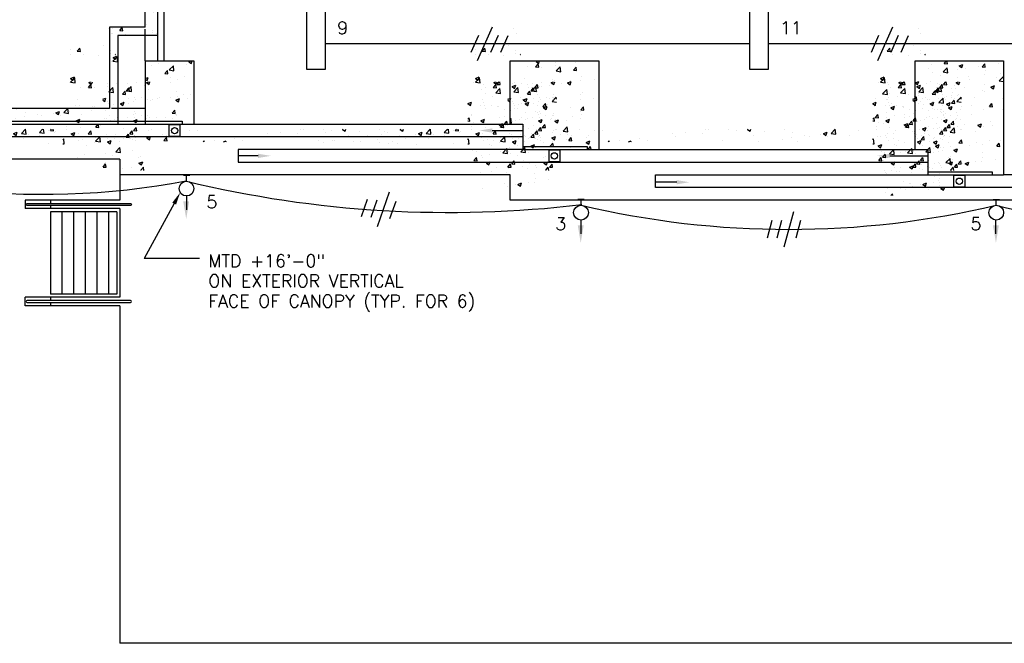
# Model space of a CAD drawing. Extents: x -210 to 4628, y -2287 to 14168.
# Tile 4 of 33: x 654 to 1587, y 890 to 1481. Entities that reach past the tile are written whole.
import ezdxf

# ---------------------------------------------------------------- set-up
doc = ezdxf.new("R2010")
doc.units = 0
for name, pattern in [('DASHED', [0]), ('HIDDEN', [0]), ('HIDDEN2', [0])]:
    doc.linetypes.add(name, pattern=pattern)
doc.layers.get('0').update_dxf_attribs({"linetype": 'CONTINUOUS'})
for name, color, linetype in [('E1', 4, 'CONTINUOUS'), ('E2', 2, 'CONTINUOUS'), ('S1', 4, 'CONTINUOUS'), ('S6', 1, 'CONTINUOUS')]:
    doc.layers.add(name, color=color, linetype=linetype)
doc.styles.get("Standard").update_dxf_attribs({"font": 'SIMPLEX.SHX'})

# ---------------------------------------------------------------- blocks, each defined once
blk = doc.blocks.new('*X')
at = {"color": 0}
for p, q in [((784.3, 1287.27), (784.3, 1287.27)), ((786.46, 1282.96), (786.46, 1282.96)), ((779.43, 1271.89), (779.43, 1271.89)), ((747.85, 1267.73), (747.85, 1267.73)), ((747.87, 1262.85), (747.87, 1262.85)), ((754.41, 1266.09), (756.82, 1268.97)), ((754.41, 1266.09), (757.4, 1265.83)), ((757.4, 1265.83), (756.82, 1268.96)), ((759.88, 1262.56), (759.88, 1262.56)), ((774.56, 1261.73), (774.56, 1261.73)), ((785.79, 1263.83), (785.79, 1263.83)), ((785.85, 1266.31), (785.85, 1266.31)), ((790.27, 1262.96), (790.69, 1263.46)), ((790.27, 1262.96), (790.69, 1262.92)), ((746.56, 1236.32), (746.56, 1236.32)), ((748.06, 1236.87), (751.95, 1240.93)), ((748.06, 1236.87), (752.51, 1236.18)), ((748.07, 1240.36), (751.57, 1241.71)), ((748.07, 1240.36), (750.56, 1238.69)), ((750.56, 1238.69), (751.57, 1241.71)), ((752.51, 1236.18), (751.96, 1240.93)), ((784.57, 1236.59), (784.57, 1236.59)), ((784.64, 1233.02), (784.64, 1233.02)), ((791.3, 1235.18), (791.3, 1235.18)), ((801.42, 1228.6), (805.32, 1232.66)), ((805.87, 1227.91), (805.32, 1232.66)), ((810.31, 1236.54), (810.31, 1236.54)), ((818, 1234.05), (818, 1234.05)), ((819.93, 1236.36), (822.08, 1237.19)), ((819.93, 1236.36), (822.42, 1234.68)), ((822.42, 1234.68), (823.26, 1237.19)), ((1148.9, 1231.58), (1151.32, 1234.45)), ((1149.37, 1236.47), (1151.24, 1237.19)), ((1149.37, 1236.47), (1151.85, 1234.79)), ((1151.89, 1231.32), (1151.32, 1234.45)), ((1151.85, 1234.79), (1152.66, 1237.19)), ((1167.3, 1235.44), (1167.3, 1235.44)), ((1167.4, 1233.02), (1167.4, 1233.02)), ((1186.33, 1235.52), (1186.33, 1235.52)), ((1523.98, 1234.11), (1523.98, 1234.11)), ((1536.46, 1234.68), (1538.57, 1237.19)), ((1536.46, 1234.68), (1539.45, 1234.41)), ((1539.45, 1234.41), (1538.94, 1237.19)), ((1550.66, 1232.57), (1554.16, 1233.92)), ((1553.15, 1230.89), (1554.16, 1233.92)), ((1572.32, 1231.54), (1574.73, 1234.41)), ((1575.31, 1231.27), (1574.73, 1234.41)), ((1588.09, 1234.44), (1588.09, 1234.44)), ((1906.64, 1236.52), (1906.64, 1236.52)), ((1959.88, 1234.63), (1962.02, 1237.19)), ((1959.88, 1234.63), (1962.87, 1234.37)), ((1962.87, 1234.37), (1962.35, 1237.19)), ((797.21, 1225.35), (799.62, 1228.22)), ((797.21, 1225.35), (800.2, 1225.08)), ((800.2, 1225.08), (799.62, 1228.22)), ((801.42, 1228.6), (805.87, 1227.91)), ((1141.33, 1231.69), (1141.33, 1231.69)), ((1148.9, 1231.58), (1151.89, 1231.32)), ((1154.88, 1231.38), (1154.88, 1231.38)), ((1168.33, 1227.65), (1172.22, 1231.71)), ((1168.33, 1227.65), (1172.77, 1226.96)), ((1172.78, 1226.96), (1172.22, 1231.71)), ((1184.77, 1228.44), (1187.18, 1231.31)), ((1184.77, 1228.44), (1187.76, 1228.18)), ((1187.76, 1228.18), (1187.18, 1231.31)), ((1521.91, 1230.15), (1521.91, 1230.15)), ((1525.06, 1226.14), (1525.06, 1226.14)), ((1532.45, 1223.43), (1532.45, 1223.43)), ((1535.23, 1226.7), (1539.13, 1230.76)), ((1535.23, 1226.7), (1539.68, 1226.01)), ((1539.68, 1226.01), (1539.13, 1230.76)), ((1548.6, 1229.02), (1548.6, 1229.02)), ((1550.66, 1232.57), (1553.15, 1230.9)), ((1556.64, 1230.3), (1556.64, 1230.3)), ((1569.15, 1231.95), (1569.15, 1231.95)), ((1572.32, 1231.54), (1575.31, 1231.28)), ((1575.02, 1224.73), (1575.02, 1224.73)), ((1575.29, 1227.89), (1575.29, 1227.89)), ((1589.82, 1225.01), (1589.82, 1225.01)), ((1902.14, 1225.75), (1906.03, 1229.81)), ((1902.14, 1225.75), (1906.59, 1225.06)), ((1906.59, 1225.06), (1906.03, 1229.81)), ((1926.82, 1225.07), (1926.82, 1225.07)), ((1932, 1223.63), (1932, 1223.63)), ((1951.95, 1228.68), (1955.45, 1230.02)), ((1951.95, 1228.68), (1954.44, 1227)), ((1954.44, 1227), (1955.46, 1230.02)), ((1957.68, 1227.15), (1957.68, 1227.15)), ((1958.39, 1229.23), (1958.39, 1229.23)), ((1968.75, 1226.76), (1968.75, 1226.76)), ((1970.91, 1230.88), (1970.91, 1230.88)), ((752.48, 1214.38), (752.48, 1214.38)), ((778.69, 1220.53), (781.42, 1221.58)), ((778.69, 1219.71), (780.41, 1218.56)), ((780.41, 1218.55), (781.42, 1221.58)), ((784.03, 1216.38), (784.03, 1216.38)), ((802.82, 1216.49), (802.82, 1216.49)), ((803, 1221.03), (803, 1221.03)), ((809.7, 1219.9), (809.7, 1219.9)), ((815.52, 1222.68), (815.52, 1222.68)), ((1138.29, 1220.52), (1138.29, 1220.52)), ((1140.72, 1215.05), (1140.72, 1215.05)), ((1164.98, 1219.39), (1164.98, 1219.39)), ((1166.69, 1218.79), (1166.69, 1218.79)), ((1173.18, 1215.8), (1173.18, 1215.8)), ((1179.21, 1216.34), (1182.71, 1217.68)), ((1179.21, 1216.34), (1181.7, 1214.66)), ((1181.7, 1214.66), (1182.71, 1217.68)), ((1181.74, 1218.25), (1181.74, 1218.25)), ((1191.67, 1218.27), (1191.67, 1218.27)), ((1192.36, 1222.31), (1192.36, 1222.31)), ((1204.76, 1219.95), (1204.76, 1219.95)), ((1508.69, 1216.46), (1512.15, 1217.79)), ((1508.69, 1216.42), (1511.14, 1214.77)), ((1511.14, 1214.77), (1512.15, 1217.79)), ((1523.38, 1217.46), (1523.38, 1217.46)), ((1531.5, 1215), (1531.5, 1215)), ((1549.35, 1221.21), (1549.35, 1221.21)), ((1559.15, 1222.3), (1559.15, 1222.3)), ((1560.66, 1220), (1560.66, 1220)), ((1574.94, 1214.72), (1574.94, 1214.72)), ((1585.84, 1221.18), (1585.84, 1221.18)), ((1588.59, 1218.42), (1592.49, 1222.48)), ((1588.59, 1218.42), (1592.69, 1217.79)), ((1592.69, 1220.73), (1592.49, 1222.48)), ((1895.36, 1220.93), (1895.36, 1220.93)), ((1895.59, 1214.36), (1895.59, 1214.36)), ((1906.04, 1219.88), (1906.04, 1219.88)), ((1907.88, 1222.58), (1907.88, 1222.58)), ((1910.43, 1216.75), (1910.43, 1216.75)), ((1939.59, 1221.76), (1939.59, 1221.76)), ((1955.5, 1217.47), (1959.39, 1221.53)), ((1955.5, 1217.47), (1959.95, 1216.78)), ((1959.95, 1216.78), (1959.4, 1221.53)), ((781.57, 1209.63), (781.57, 1209.63)), ((808.26, 1208.5), (808.26, 1208.5)), ((814.8, 1205.52), (814.8, 1205.52)), ((821.3, 1205.45), (821.3, 1205.45)), ((1141.72, 1211.66), (1141.72, 1211.66)), ((1152.58, 1213.24), (1152.58, 1213.24)), ((1154.24, 1213.3), (1154.24, 1213.3)), ((1191.75, 1205.67), (1191.75, 1205.67)), ((1193.72, 1207.27), (1193.72, 1207.27)), ((1511.9, 1206.42), (1511.9, 1206.42)), ((1511.96, 1204.73), (1511.96, 1204.73)), ((1543.48, 1210.58), (1543.48, 1210.58)), ((1556, 1212.23), (1556, 1212.23)), ((1572.64, 1209.02), (1572.64, 1209.02)), ((1574.41, 1208.09), (1574.41, 1208.09)), ((1580.51, 1212.44), (1584.01, 1213.79)), ((1580.51, 1212.44), (1582.99, 1210.76)), ((1582.99, 1210.76), (1584.01, 1213.79)), ((1895.09, 1203.3), (1897.5, 1206.17)), ((1898.08, 1203.04), (1897.5, 1206.17)), ((1906.13, 1207.64), (1906.13, 1207.64)), ((1909.94, 1212.55), (1913.44, 1213.9)), ((1909.94, 1212.55), (1912.43, 1210.87)), ((1912.43, 1210.87), (1913.44, 1213.89)), ((1913.66, 1205.35), (1913.66, 1205.35)), ((1922.28, 1213.23), (1922.28, 1213.23)), ((1922.41, 1205.77), (1922.41, 1205.77)), ((1931.4, 1206.98), (1931.4, 1206.98)), ((1932.82, 1206.52), (1932.82, 1206.52)), ((1945.24, 1209.51), (1945.24, 1209.51)), ((1948.97, 1212.1), (1948.97, 1212.1)), ((1951.57, 1210.78), (1951.57, 1210.78)), ((1957.07, 1210.5), (1957.07, 1210.5)), ((1957.76, 1211.16), (1957.76, 1211.16)), ((1959.51, 1205.39), (1959.51, 1205.39)), ((1975.66, 1210.98), (1975.66, 1210.98)), ((1976.69, 1213.65), (1976.69, 1213.65)), ((783.42, 1199.73), (783.42, 1199.73)), ((785.64, 1200.51), (785.64, 1200.51)), ((789.85, 1201.31), (789.85, 1201.31)), ((792.11, 1202.92), (792.11, 1202.92)), ((802.36, 1202.96), (802.36, 1202.96)), ((807.76, 1200.1), (811.26, 1201.45)), ((807.76, 1200.1), (810.25, 1198.42)), ((809.09, 1203.25), (809.09, 1203.25)), ((810.25, 1198.42), (811.27, 1201.45)), ((818.8, 1201.79), (818.8, 1201.79)), ((1135.4, 1197.26), (1135.4, 1197.26)), ((1137.2, 1200.21), (1140.7, 1201.56)), ((1137.2, 1200.21), (1139.69, 1198.53)), ((1139.69, 1198.53), (1140.7, 1201.55)), ((1140.11, 1198.4), (1140.11, 1198.4)), ((1155.84, 1193.97), (1158.25, 1196.84)), ((1158.83, 1193.71), (1158.25, 1196.84)), ((1160.02, 1196.08), (1160.02, 1196.08)), ((1164.56, 1202.26), (1164.56, 1202.26)), ((1166.08, 1202.15), (1166.08, 1202.15)), ((1191.6, 1200.23), (1191.6, 1200.23)), ((1204.12, 1201.88), (1204.12, 1201.88)), ((1508.69, 1201.58), (1509.95, 1203.08)), ((1508.69, 1200.1), (1510.52, 1199.94)), ((1510.52, 1199.94), (1509.95, 1203.07)), ((1514.33, 1199.01), (1514.33, 1199.01)), ((1522.77, 1200.82), (1522.77, 1200.82)), ((1538.49, 1196.32), (1542, 1197.66)), ((1538.49, 1196.32), (1540.98, 1194.64)), ((1538.66, 1203.61), (1538.66, 1203.61)), ((1540.98, 1194.64), (1542, 1197.66)), ((1543.4, 1197.07), (1545.81, 1199.94)), ((1543.4, 1197.07), (1546.39, 1196.8)), ((1543.49, 1204.02), (1543.49, 1204.02)), ((1546.39, 1196.8), (1545.81, 1199.94)), ((1548.74, 1204.57), (1548.74, 1204.57)), ((1565.35, 1202.48), (1565.35, 1202.48)), ((1579.26, 1193.93), (1581.67, 1196.8)), ((1582.25, 1193.67), (1581.67, 1196.8)), ((1592.04, 1201.35), (1592.04, 1201.35)), ((1893.25, 1200.77), (1893.25, 1200.77)), ((1894.73, 1202.86), (1894.73, 1202.86)), ((1895.09, 1203.3), (1898.08, 1203.04)), ((1905.43, 1203.24), (1905.43, 1203.24)), ((1930.95, 1200.16), (1933.36, 1203.03)), ((1930.95, 1200.16), (1933.94, 1199.9)), ((1933.94, 1199.9), (1933.36, 1203.03)), ((1966.82, 1197.02), (1969.23, 1199.9)), ((1966.82, 1197.02), (1969.81, 1196.76)), ((1969.81, 1196.76), (1969.23, 1199.89)), ((221.61, 1189.27), (221.61, 1189.27)), ((274.54, 1187.43), (274.54, 1187.43)), ((278.1, 1189.71), (278.1, 1189.71)), ((292.6, 1191.88), (293.41, 1192.19)), ((292.6, 1191.88), (295.09, 1190.2)), ((293.48, 1189.93), (293.48, 1189.93)), ((295.09, 1190.2), (295.76, 1192.19)), ((323.87, 1186.84), (323.87, 1186.84)), ((334.42, 1189.12), (337.37, 1192.19)), ((334.42, 1189.12), (338.87, 1188.43)), ((338.87, 1188.43), (338.43, 1192.19)), ((344.87, 1190.92), (345.94, 1192.19)), ((344.87, 1190.92), (347.86, 1190.65)), ((347.86, 1190.65), (347.58, 1192.19)), ((348.4, 1188.75), (348.4, 1188.75)), ((349.54, 1190.36), (349.54, 1190.36)), ((364.46, 1187.87), (367.96, 1189.21)), ((364.46, 1187.87), (366.95, 1186.19)), ((366.95, 1186.19), (367.96, 1189.21)), ((380.73, 1187.78), (383.14, 1190.65)), ((380.73, 1187.78), (383.72, 1187.52)), ((383.72, 1187.52), (383.14, 1190.65)), ((406.39, 1186.8), (406.39, 1186.8)), ((416.59, 1184.64), (419, 1187.51)), ((419.58, 1184.38), (419.01, 1187.51)), ((437.97, 1190.96), (437.97, 1190.96)), ((451.08, 1187.39), (451.08, 1187.39)), ((454.97, 1186.26), (454.97, 1186.26)), ((477.05, 1191.14), (477.05, 1191.14)), ((484.13, 1191.27), (484.13, 1191.27)), ((550.87, 1187.84), (550.87, 1187.84)), ((563.39, 1189.48), (563.39, 1189.48)), ((579.01, 1188.49), (579.01, 1188.49)), ((582.33, 1191.98), (582.33, 1191.98)), ((584.78, 1192.11), (584.78, 1192.11)), ((604.27, 1191.69), (604.27, 1191.69)), ((611.47, 1190.98), (611.47, 1190.98)), ((622.04, 1191.98), (622.57, 1192.19)), ((622.04, 1191.98), (624.53, 1190.31)), ((624.53, 1190.31), (625.16, 1192.19)), ((627.86, 1186.46), (627.86, 1186.46)), ((638.16, 1189.86), (638.16, 1189.86)), ((657.02, 1191.47), (657.02, 1191.47)), ((664.86, 1188.73), (664.86, 1188.73)), ((676.3, 1186.36), (676.3, 1186.36)), ((691.55, 1187.6), (691.55, 1187.6)), ((693.9, 1187.98), (697.4, 1189.32)), ((693.9, 1187.98), (696.38, 1186.3)), ((695.24, 1188.85), (695.24, 1188.85)), ((696.38, 1186.3), (697.4, 1189.32)), ((701.33, 1188.17), (705.18, 1192.19)), ((701.33, 1188.17), (705.77, 1187.48)), ((705.77, 1187.48), (705.23, 1192.19)), ((706.52, 1189.26), (706.52, 1189.26)), ((718.24, 1186.47), (718.24, 1186.47)), ((727.32, 1190.5), (727.32, 1190.5)), ((804.15, 1187.74), (806.56, 1190.61)), ((804.15, 1187.74), (807.14, 1187.47)), ((807.14, 1187.47), (806.56, 1190.61)), ((808.48, 1186.61), (808.48, 1186.61)), ((1128.55, 1194.97), (1128.55, 1194.97)), ((1128.57, 1191.94), (1128.57, 1191.94)), ((1139.09, 1188.26), (1139.09, 1188.26)), ((1141.09, 1193.58), (1141.09, 1193.58)), ((1155.24, 1193.84), (1155.24, 1193.84)), ((1155.84, 1193.97), (1158.83, 1193.71)), ((1165.79, 1187.13), (1165.79, 1187.13)), ((1181.93, 1192.72), (1181.93, 1192.72)), ((1191.14, 1189.03), (1191.14, 1189.03)), ((1191.71, 1190.83), (1194.12, 1193.7)), ((1191.71, 1190.83), (1194.69, 1190.57)), ((1192.48, 1186), (1192.48, 1186)), ((1194.7, 1190.57), (1194.12, 1193.7)), ((1208.63, 1191.59), (1208.63, 1191.59)), ((1530.33, 1190.86), (1530.33, 1190.86)), ((1542.85, 1192.51), (1542.85, 1192.51)), ((1548.13, 1187.92), (1548.13, 1187.92)), ((1561.78, 1195), (1561.78, 1195)), ((1562.58, 1186.52), (1562.58, 1186.52)), ((1573.8, 1191.44), (1573.8, 1191.44)), ((1579.26, 1193.93), (1582.25, 1193.67)), ((1591.74, 1191.53), (1591.74, 1191.53)), ((1904.82, 1186.59), (1904.82, 1186.59)), ((1912.33, 1187.82), (1912.33, 1187.82)), ((1930.79, 1190.34), (1930.79, 1190.34)), ((1932.09, 1189.79), (1932.09, 1189.79)), ((1939.02, 1186.69), (1939.02, 1186.69)), ((1939.79, 1192.42), (1943.29, 1193.76)), ((1939.79, 1192.42), (1942.27, 1190.74)), ((1941.5, 1188.27), (1941.5, 1188.27)), ((1942.28, 1190.74), (1943.29, 1193.76)), ((1944.6, 1191.43), (1944.6, 1191.43)), ((1956.46, 1193.86), (1956.46, 1193.86)), ((1963.54, 1193.93), (1963.54, 1193.93)), ((1970.66, 1193.28), (1970.66, 1193.28)), ((219.78, 1179.7), (219.78, 1179.7)), ((228.06, 1181.22), (228.06, 1181.22)), ((230.45, 1181.63), (230.45, 1181.63)), ((248.94, 1184.71), (248.94, 1184.71)), ((254.75, 1180.09), (254.75, 1180.09)), ((262.03, 1185.79), (262.03, 1185.79)), ((272.64, 1179.89), (272.64, 1179.89)), ((281.44, 1178.97), (281.44, 1178.97)), ((290.08, 1178.74), (290.08, 1178.74)), ((297.9, 1183.1), (297.9, 1183.1)), ((308.13, 1177.84), (308.13, 1177.84)), ((319.24, 1183.74), (319.24, 1183.74)), ((343.36, 1178.5), (343.36, 1178.5)), ((374.93, 1182.66), (374.93, 1182.66)), ((387.45, 1184.31), (387.45, 1184.31)), ((387.78, 1180.84), (391.68, 1184.9)), ((387.78, 1180.84), (392.23, 1180.15)), ((392.23, 1180.15), (391.68, 1184.9)), ((400.15, 1180.67), (400.15, 1180.67)), ((416.59, 1184.64), (419.58, 1184.38)), ((425.81, 1181.26), (425.81, 1181.26)), ((425.83, 1184.19), (425.83, 1184.19)), ((436.32, 1183.87), (439.82, 1185.21)), ((436.32, 1183.87), (438.8, 1182.19)), ((438.8, 1182.19), (439.82, 1185.21)), ((452.46, 1181.5), (454.87, 1184.38)), ((452.46, 1181.5), (455.45, 1181.24)), ((455.45, 1181.24), (454.87, 1184.37)), ((489.85, 1180.19), (490.73, 1181.24)), ((490.93, 1180.19), (490.73, 1181.24)), ((500.36, 1181.19), (500.36, 1181.19)), ((509.02, 1180.19), (511.67, 1181.21)), ((511.33, 1180.19), (511.67, 1181.21)), ((519.3, 1183.68), (519.3, 1183.68)), ((527.37, 1181.22), (527.37, 1181.22)), ((553.34, 1184.97), (553.34, 1184.97)), ((598.7, 1181.46), (598.7, 1181.46)), ((632.21, 1180.55), (632.21, 1180.55)), ((655.3, 1182.31), (655.3, 1182.31)), ((663.78, 1184.71), (663.78, 1184.71)), ((669, 1180.49), (669, 1180.49)), ((680.55, 1185.51), (680.55, 1185.51)), ((698.16, 1185.5), (698.16, 1185.5)), ((744.93, 1185.34), (744.93, 1185.34)), ((782.81, 1183.09), (782.81, 1183.09)), ((789.21, 1183.24), (789.21, 1183.24)), ((798.31, 1183.09), (798.31, 1183.09)), ((804.73, 1183.01), (804.73, 1183.01)), ((808.15, 1185.73), (808.15, 1185.73)), ((1124.69, 1182.17), (1125.49, 1183)), ((1124.69, 1178.46), (1126.04, 1178.25)), ((1126.04, 1178.25), (1125.49, 1183)), ((1139.5, 1181.76), (1139.5, 1181.76)), ((1154.5, 1179.76), (1154.5, 1179.76)), ((1165.47, 1185.5), (1165.47, 1185.5)), ((1167.05, 1180.08), (1170.55, 1181.42)), ((1167.05, 1180.08), (1169.53, 1178.4)), ((1169.53, 1178.4), (1170.55, 1181.42)), ((1178.45, 1180.51), (1178.45, 1180.51)), ((1183.66, 1184.77), (1183.66, 1184.77)), ((1190.97, 1182.16), (1190.97, 1182.16)), ((1522.16, 1184.17), (1522.16, 1184.17)), ((1528.92, 1178.06), (1528.92, 1178.06)), ((1533.42, 1181.52), (1533.42, 1181.52)), ((1555.61, 1176.93), (1555.61, 1176.93)), ((1568.34, 1176.18), (1571.84, 1177.53)), ((1570.83, 1174.51), (1571.84, 1177.53)), ((1580.21, 1179.44), (1580.21, 1179.44)), ((1897.78, 1176.29), (1901.28, 1177.64)), ((1900.26, 1174.61), (1901.28, 1177.64)), ((1900.51, 1185.63), (1900.51, 1185.63)), ((1912.35, 1183.27), (1912.35, 1183.27)), ((1955.85, 1177.21), (1955.85, 1177.21)), ((1965.71, 1185.56), (1965.71, 1185.56)), ((1145.3, 1168.43), (1145.3, 1168.43)), ((1146.87, 1176.36), (1146.87, 1176.36)), ((1164.86, 1168.86), (1164.86, 1168.86)), ((1171.99, 1167.3), (1171.99, 1167.3)), ((1174.96, 1170.67), (1178.85, 1174.73)), ((1174.96, 1170.67), (1179.4, 1169.98)), ((1179.4, 1169.98), (1178.85, 1174.72)), ((1190.54, 1172.38), (1190.54, 1172.38)), ((1512.77, 1172.47), (1512.77, 1172.47)), ((1517.18, 1171.14), (1517.18, 1171.14)), ((1521.55, 1167.53), (1521.55, 1167.53)), ((1529.69, 1172.79), (1529.69, 1172.79)), ((1539.46, 1171.34), (1539.46, 1171.34)), ((1541.86, 1169.72), (1545.76, 1173.78)), ((1541.86, 1169.72), (1546.31, 1169.03)), ((1546.31, 1169.03), (1545.76, 1173.77)), ((1547.52, 1171.28), (1547.52, 1171.28)), ((1548.63, 1175.28), (1548.63, 1175.28)), ((1566.15, 1170.21), (1566.15, 1170.21)), ((1568.34, 1176.18), (1570.83, 1174.51)), ((1573.19, 1174.8), (1573.19, 1174.8)), ((1582.3, 1175.8), (1582.3, 1175.8)), ((1897.78, 1176.29), (1900.26, 1174.62)), ((1902.03, 1165.69), (1904.44, 1168.56)), ((1904.21, 1169.95), (1904.21, 1169.95)), ((1905.02, 1165.43), (1904.44, 1168.56)), ((1908.77, 1168.77), (1912.66, 1172.83)), ((1908.77, 1168.77), (1913.21, 1168.08)), ((1913.21, 1168.08), (1912.66, 1172.82)), ((1918.93, 1170.07), (1918.93, 1170.07)), ((1930.18, 1173.69), (1930.18, 1173.69)), ((1931.45, 1171.71), (1931.45, 1171.71)), ((1950.39, 1174.21), (1950.39, 1174.21)), ((1969.63, 1172.29), (1973.13, 1173.63)), ((1969.63, 1172.29), (1972.12, 1170.61)), ((1972.12, 1170.61), (1973.13, 1173.63)), ((1138.89, 1165.11), (1138.89, 1165.11)), ((1162.78, 1156.36), (1165.19, 1159.23)), ((1165.77, 1156.1), (1165.19, 1159.23)), ((1165.3, 1160.79), (1165.3, 1160.79)), ((1177.81, 1162.44), (1177.81, 1162.44)), ((1196.75, 1164.93), (1196.75, 1164.93)), ((1196.89, 1159.95), (1200.39, 1161.29)), ((1196.89, 1159.95), (1199.38, 1158.27)), ((1198.68, 1166.17), (1198.68, 1166.17)), ((1199.38, 1158.27), (1200.39, 1161.29)), ((1514.47, 1162.59), (1516.88, 1165.47)), ((1514.47, 1162.59), (1517.46, 1162.33)), ((1517.46, 1162.33), (1516.88, 1165.46)), ((1526.33, 1160.06), (1529.83, 1161.4)), ((1526.33, 1160.06), (1528.82, 1158.38)), ((1528.82, 1158.38), (1529.83, 1161.4)), ((1550.34, 1159.46), (1552.75, 1162.33)), ((1550.34, 1159.46), (1553.32, 1159.19)), ((1553.33, 1159.19), (1552.75, 1162.33)), ((1567.05, 1159.72), (1567.05, 1159.72)), ((1572.59, 1158.15), (1572.59, 1158.15)), ((1579.57, 1161.37), (1579.57, 1161.37)), ((1586.2, 1156.32), (1588.61, 1159.19)), ((1589.19, 1156.06), (1588.61, 1159.19)), ((1589.68, 1161.69), (1589.68, 1161.69)), ((1902.03, 1165.69), (1905.02, 1165.43)), ((1902.59, 1162.27), (1902.59, 1162.27)), ((1929.29, 1161.14), (1929.29, 1161.14)), ((1937.89, 1162.55), (1940.3, 1165.42)), ((1937.89, 1162.55), (1940.88, 1162.29)), ((1939.44, 1158.44), (1939.44, 1158.44)), ((1940.88, 1162.29), (1940.3, 1165.42)), ((1955.24, 1160.57), (1955.24, 1160.57)), ((1955.98, 1160.01), (1955.98, 1160.01)), ((1962.13, 1160.49), (1966.02, 1164.55)), ((1962.13, 1160.49), (1966.58, 1159.8)), ((1966.58, 1159.8), (1966.02, 1164.55)), ((1968.6, 1163.45), (1968.6, 1163.45)), ((1968.81, 1158.64), (1968.81, 1158.64)), ((1973.75, 1159.41), (1976.16, 1162.29)), ((1973.75, 1159.41), (1976.69, 1159.16)), ((1976.69, 1159.42), (1976.17, 1162.29)), ((1162.78, 1156.36), (1165.77, 1156.1)), ((1181.59, 1154.93), (1181.59, 1154.93)), ((1189.93, 1155.74), (1189.93, 1155.74)), ((1198.64, 1153.22), (1201.05, 1156.1)), ((1198.64, 1153.22), (1199.05, 1153.19)), ((1201.59, 1153.19), (1201.05, 1156.09)), ((1520.94, 1150.88), (1520.94, 1150.88)), ((1531.36, 1151.68), (1531.36, 1151.68)), ((1535.48, 1155.56), (1535.48, 1155.56)), ((1545.66, 1151.51), (1545.66, 1151.51)), ((1546.91, 1154.63), (1546.91, 1154.63)), ((1560.52, 1156.69), (1560.52, 1156.69)), ((1572.35, 1150.38), (1572.35, 1150.38)), ((1586.2, 1156.32), (1589.19, 1156.06)), ((1903.6, 1153.3), (1903.6, 1153.3)), ((1905.78, 1150.35), (1905.78, 1150.35)), ((1910.28, 1153.44), (1910.28, 1153.44)), ((1913.14, 1155.55), (1913.14, 1155.55)), ((1918.3, 1151.99), (1918.3, 1151.99)), ((1927.62, 1156.16), (1931.12, 1157.51)), ((1927.62, 1156.16), (1930.11, 1154.49)), ((1929.57, 1157.05), (1929.57, 1157.05)), ((1930.11, 1154.48), (1931.12, 1157.51)), ((1937.23, 1154.49), (1937.23, 1154.49)), ((1939.83, 1154.42), (1939.83, 1154.42)), ((1966.52, 1153.3), (1966.52, 1153.3)), ((1543.34, 1140.7), (1543.34, 1140.7)), ((1553.9, 1140), (1553.9, 1140)), ((1556.17, 1139.93), (1559.67, 1141.27)), ((1556.17, 1139.93), (1558.66, 1138.25)), ((1558.66, 1138.25), (1559.68, 1141.27)), ((1566.42, 1141.65), (1566.42, 1141.65)), ((1571.98, 1141.51), (1571.98, 1141.51)), ((1572.5, 1145.71), (1572.5, 1145.71)), ((1585.35, 1144.14), (1585.35, 1144.14)), ((1922.26, 1142.46), (1922.26, 1142.46)), ((1928.96, 1140.41), (1928.96, 1140.41)), ((1951.42, 1147.46), (1951.42, 1147.46)), ((1954.64, 1143.93), (1954.64, 1143.93)), ((1522.32, 1135.84), (1522.32, 1135.84)), ((1546.31, 1137.99), (1546.31, 1137.99)), ((1893.1, 1137.45), (1893.1, 1137.45)), ((1903, 1136.66), (1903, 1136.66)), ((1905.14, 1132.27), (1905.14, 1132.27)), ((1909.89, 1129.19), (1911.38, 1130.95)), ((1911.7, 1129.19), (1911.38, 1130.95)), ((1919.34, 1135.72), (1919.34, 1135.72)), ((1924.08, 1134.77), (1924.08, 1134.77)), ((1946.03, 1134.6), (1946.03, 1134.6)), ((1955.66, 1138.92), (1955.66, 1138.92)), ((1957.47, 1136.03), (1960.97, 1137.38)), ((1957.47, 1136.03), (1959.95, 1134.35)), ((1959.96, 1134.35), (1960.97, 1137.37))]:
    blk.add_line(p, q, dxfattribs=at)
blk = doc.blocks.new('XEBACK')
at = {"layer": 'S1', "color": 0}
for p, q in [((778.69, 1269.19), (778.69, 1849.19)), ((790.69, 1261.19), (790.69, 1831.19)), ((796.69, 1237.19), (796.69, 1837.19)), ((778.69, 1237.19), (824.69, 1237.19)), ((824.69, 1237.19), (824.69, 1177.19)), ((744.69, 1192.19), (214.14, 1192.19)), ((214.14, 1177.19), (824.69, 1177.19)), ((806.47, 1177.19), (806.47, 1177.13)), ((824.69, 1177.19), (1124.69, 1177.19)), ((1136.69, 1165.19), (486.69, 1165.19)), ((1136.69, 1153.19), (866.69, 1153.19)), ((866.69, 1153.19), (866.69, 1141.19)), ((754.69, 1144.19), (474.69, 1144.19)), ((754.69, 1144.19), (754.69, 1128.69)), ((754.69, 1144.19), (754.69, 1129.19)), ((1124.69, 1129.19), (754.69, 1129.19)), ((754.69, 1128.69), (754.69, 1105.19)), ((1124.69, 1105.19), (1124.69, 1129.19)), ((1124.69, 1105.19), (1124.69, 1129.19)), ((1262.69, 1117.19), (1262.69, 1129.19)), ((754.69, 1105.19), (664.69, 1105.19)), ((664.69, 1105.19), (664.69, 1097.19)), ((688.69, 1105.19), (688.69, 1102.12)), ((2360.69, 1105.19), (1124.69, 1105.19)), ((754.69, 1097.19), (664.69, 1097.19)), ((688.69, 1100.25), (688.69, 1097.19)), ((751.69, 1094.19), (688.69, 1094.19)), ((688.69, 1094.19), (688.69, 1016.19)), ((699.69, 1094.19), (699.69, 1016.19)), ((710.69, 1094.19), (710.69, 1016.19)), ((721.69, 1094.19), (721.69, 1016.19)), ((732.69, 1094.19), (732.69, 1016.19)), ((743.69, 1094.19), (743.69, 1016.19)), ((751.69, 1094.19), (751.69, 1016.19)), ((754.69, 1097.19), (754.69, 1013.19)), ((754.69, 1013.19), (664.69, 1013.19)), ((664.69, 1005.19), (664.69, 1013.19)), ((751.69, 1016.19), (688.69, 1016.19)), ((688.69, 1013.19), (688.69, 1010.12)), ((754.69, 1005.19), (664.69, 1005.19)), ((688.69, 1008.25), (688.69, 1005.19)), ((754.69, 1005.19), (754.69, 685.19)), ((2732.69, 685.19), (754.69, 685.19))]:
    blk.add_line(p, q, dxfattribs=at)
at = {"layer": 'S1', "color": 0, "linetype": 'CONTINUOUS'}
blk.add_line((778.69, 1237.19), (778.69, 1177.19), dxfattribs=at)
blk.add_line((778.69, 1237.19), (778.69, 1177.19), dxfattribs=at)
at = {"layer": 'S1', "color": 0, "linetype": 'HIDDEN2'}
for q in [(746.59, 1192.19), (747.83, 1192.19)]:
    blk.add_line((778.69, 1192.19), q, dxfattribs=at)
at = {"layer": 'S1', "color": 0, "linetype": 'HIDDEN'}
for p, q in [((486.69, 1180.19), (813.69, 1180.19)), ((813.69, 1180.19), (813.69, 1177.19))]:
    blk.add_line(p, q, dxfattribs=at)
at = {"layer": 'S1', "color": 0}
for points in [[(778.69, 1269.19), (744.69, 1269.19), (744.69, 1192.19)], [(790.69, 1261.19), (752.69, 1261.19), (752.69, 1177.19)], [(790.69, 1237.19), (790.69, 1261.19)], [(1124.69, 1237.19), (1208.69, 1237.19)], [(1124.69, 1177.19), (1124.69, 1237.19)], [(1208.69, 1237.19), (1208.69, 1153.19)], [(1508.69, 1237.19), (1592.69, 1237.19)], [(1508.69, 1153.19), (1508.69, 1237.19)], [(1592.69, 1237.19), (1592.69, 1129.19)], [(1124.69, 1177.19), (1136.69, 1177.19), (1136.69, 1153.19)], [(1107.69, 1171.19), (1136.69, 1171.19)], [(1136.69, 1153.19), (1208.69, 1153.19)], [(1208.69, 1153.19), (1508.69, 1153.19)], [(1508.69, 1153.19), (1520.69, 1153.19), (1520.69, 1129.19)], [(866.69, 1141.19), (1520.69, 1141.19)], [(1484.69, 1147.19), (1520.69, 1147.19)], [(1904.69, 1129.19), (1904.69, 1117.19), (1262.69, 1117.19)], [(1262.69, 1129.19), (1520.69, 1129.19)], [(1282.69, 1122.19), (1262.69, 1122.19)], [(1520.69, 1129.19), (1592.69, 1129.19)], [(1892.69, 1129.19), (1592.69, 1129.19)]]:
    blk.add_lwpolyline(points, dxfattribs=at)
at = {"layer": 'S1', "color": 0, "linetype": 'HIDDEN2'}
blk.add_lwpolyline([(778.69, 1237.19), (778.69, 1267.16)], dxfattribs=at)
at = {"layer": 'S1', "color": 0}
for points in [[(801.07, 1165.73), (811.87, 1165.73), (811.87, 1176.53), (801.07, 1176.53)], [(1161.29, 1141.79), (1172.09, 1141.79), (1172.09, 1152.59), (1161.29, 1152.59)], [(1545.29, 1117.79), (1556.09, 1117.79), (1556.09, 1128.59), (1545.29, 1128.59)]]:
    blk.add_lwpolyline(points, close=True, dxfattribs=at)
at = {"layer": 'S1', "color": 0, "linetype": 'HIDDEN'}
for points in [[(1136.69, 1156.19), (1197.69, 1156.19), (1197.69, 1153.19)], [(1520.69, 1132.19), (1581.69, 1132.19), (1581.69, 1129.19)]]:
    blk.add_lwpolyline(points, dxfattribs=at)
at = {"layer": 'S1', "color": 0, "linetype": 'DASHED'}
blk.add_lwpolyline([(885.69, 1147.19), (866.69, 1147.19)], dxfattribs=at)
at = {"layer": 'S1', "color": 0}
for points in [[(764.53, 1100.25), (666.63, 1100.25, -1), (666.63, 1102.12), (764.53, 1102.12, -1)], [(764.53, 1010.12), (666.63, 1010.12, 1), (666.63, 1008.25), (764.53, 1008.25, 1)]]:
    blk.add_lwpolyline(points, format="xyb", close=True, dxfattribs=at)
for centre in [(806.47, 1171.13), (1166.69, 1147.19), (1550.69, 1123.19)]:
    blk.add_circle(centre, 3, dxfattribs=at)
for points in [[(1107.69, 1169.19), (1107.69, 1173.19), (1095.69, 1171.19)], [(1484.69, 1145.19), (1484.69, 1149.19), (1472.69, 1147.19)], [(1282.69, 1124.19), (1282.69, 1120.19), (1294.69, 1122.19)]]:
    blk.add_solid(points, dxfattribs=at)
at = {"layer": 'S1', "color": 0, "linetype": 'DASHED'}
blk.add_solid([(885.69, 1149.19), (885.69, 1145.19), (897.69, 1147.19)], dxfattribs=at)
at = {"color": 0}
blk.add_blockref('*X', (0, 0), dxfattribs=at)
blk.add_blockref('*X', (0, 0), dxfattribs=at)
at = {"layer": 'S6', "color": 0}
for p in [(0, 0), (0, 0), (0, 0), (0, 0), (0, 0), (0, 0), (0, 0), (-424.17, -19.73), (-40.17, -19.73), (343.83, -19.73), (727.83, -19.73)]:
    blk.add_blockref('*X', p, dxfattribs=at)

msp = doc.modelspace()

# ---------------------------------------------------------------- linework, layer by layer
at = {"layer": 'E1', "color": 0}
for p, q in [((1087.76, 1442.25), (1101.85, 1474)), ((1467.41, 1442.25), (1481.5, 1474)), ((943.67, 1458.12), (1345.67, 1458.12)), ((1081.8, 1450.11), (1088.84, 1465.99)), ((1100.45, 1450.14), (1107.49, 1466.02)), ((1109.71, 1450.07), (1116.75, 1465.95)), ((1363.67, 1458.12), (1729.67, 1458.12)), ((1461.45, 1450.11), (1468.49, 1465.99)), ((1480.1, 1450.14), (1487.14, 1466.02)), ((1489.36, 1450.07), (1496.4, 1465.95)), ((814.77, 1333.2), (808.77, 1333.2)), ((811.77, 1327.7), (811.77, 1333.2)), ((1004.03, 1317.23), (992.57, 1284.44)), ((812.06, 1300.51, -72), (812.06, 1314.01, -72)), ((983.19, 1310.41), (977.46, 1294.01)), ((992.18, 1309.7), (986.45, 1293.3)), ((1010.13, 1308.36), (1004.4, 1291.97)), ((1188.9, 1310.42), (1182.9, 1310.42)), ((1185.9, 1304.92), (1185.9, 1310.42)), ((1576.71, 1310.42), (1582.71, 1310.42)), ((1579.71, 1304.92), (1579.71, 1310.42)), ((1387.3, 1298.84), (1378.31, 1265.29)), ((1186.19, 1277.73, -72), (1186.19, 1291.23, -72)), ((1367.02, 1290.49), (1362.53, 1273.72)), ((1376.04, 1290.45), (1371.55, 1273.68)), ((1394.04, 1290.45), (1389.55, 1273.68)), ((1579.42, 1277.73, -72), (1579.42, 1291.23, -72))]:
    msp.add_line(p, q, dxfattribs=at)
for points in [[(925.67, 1433.96), (943.67, 1433.96), (943.67, 1965.56), (925.67, 1965.56)], [(1345.67, 1433.96), (1363.67, 1433.96), (1363.67, 1965.56), (1345.67, 1965.56)]]:
    msp.add_lwpolyline(points, close=True, dxfattribs=at)
for centre in [(811.77, 1320.7), (1185.9, 1297.92), (1579.71, 1297.92)]:
    msp.add_circle(centre, 7, dxfattribs=at)
for centre, radius, start, end in [((674.95, 2054.55), 739.28, 245.7162, 280.64256), ((1060.58, 2358.81), 1060.7, 256.43401, 276.82433), ((1382.8, 2141.74), 859.68, 256.75916, 283.24084), ((1739.42, 1918.94), 634.45, 255.41975, 284.58025)]:
    msp.add_arc(centre, radius, start, end, dxfattribs=at)
for points in [[(808.72, 1308.56, -72), (814.25, 1308.56, -72), (811.48, 1291.96, -72)], [(1182.84, 1285.77, -72), (1188.38, 1285.77, -72), (1185.61, 1269.17, -72)], [(1576.65, 1285.77, -72), (1582.19, 1285.77, -72), (1579.42, 1269.17, -72)]]:
    msp.add_solid(points, dxfattribs=at)
at = {"layer": 'E2', "color": 0}
for p in [(800.06, 1306.5), (824.22, 1254.37)]:
    msp.add_line(p, (771.56, 1254.37), dxfattribs=at)
msp.add_solid([(798.31, 1307.46), (801.82, 1305.54), (805.82, 1317.03)], dxfattribs=at)

# ---------------------------------------------------------------- block references
at = {"layer": 'E1', "color": 0}
msp.add_blockref('XEBACK', (-6.02, 204.55), dxfattribs=at)

# ---------------------------------------------------------------- texts
at = {"layer": 'E2', "color": 0}
for s, p in [('9', (954.67, 1467.09)), ('11', (1374.67, 1467.09)), ('5', (830.7, 1302.15)), ('3', (1161.57, 1281.43)), ('5', (1555.38, 1281.43)), ('MTD +16\'-0"', (832.48, 1246.2)), ('ON EXTERIOR VERTICAL', (832.48, 1227.15)), ('FACE OF CANOPY (TYP. FOR 6)', (832.48, 1208.1))]:
    msp.add_text(s, height=12, dxfattribs=at).set_placement(p)

doc.saveas('drawing.dxf')
